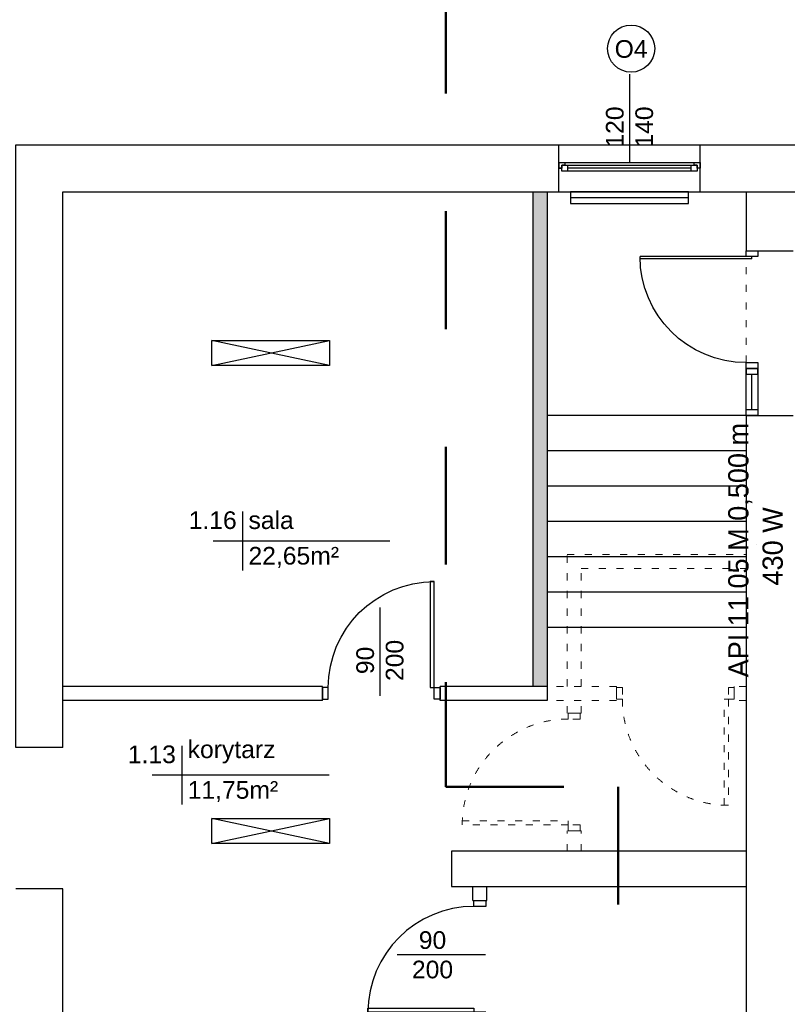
# Model space of a CAD drawing. Header units: millimetres. Extents: x 3698380 to 4312681, y 939872 to 1104488.
# Tile 60 of 93: x 4071183 to 4077699, y 1046630 to 1054991. Entities that reach past the tile are written whole.
import ezdxf
from ezdxf.enums import TextEntityAlignment as Align

# ---------------------------------------------------------------- set-up
doc = ezdxf.new("R2010")
doc.units = ezdxf.units.MM
doc.header["$LTSCALE"] = 10
doc.linetypes.add('1', pattern=[2, 1, -1])
doc.linetypes.add('ACAD_ISO03W100', pattern=[30, 12, -18])
for name, color, linetype, lineweight in [('0 20 cienka', 8, 'Continuous', 20), ('HVAC_zakres_opracowania', 1, '1', 50), ('SAN_Grzejniki CO na rzucie', 7, 'Continuous', 13)]:
    doc.layers.add(name, color=color, linetype=linetype, lineweight=lineweight)
for name, color, linetype in [('_wytyczne ele', 6, 'Continuous'), ('A_kreskowanie', 8, 'Continuous'), ('A_sc_istn', 252, 'Continuous'), ('A_sc_proj', 2, 'Continuous'), ('A_stolarka', 252, 'Continuous'), ('A_wymiary', 1, 'Continuous')]:
    doc.layers.add(name, color=color, linetype=linetype)
doc.styles.add('Grzejniki CO na rzucie', font='txt')
doc.styles.get("Standard").update_dxf_attribs({"font": 'arial.ttf'})
doc.linetypes.add('TRACKS', pattern='A,0.15,[130,ltypeshp.shx,S=0.25,R=0,X=0,Y=0],0.15', length=0.3)

# ---------------------------------------------------------------- blocks, each defined once
blk = doc.blocks.new('*U460')
at = {"color": 252}
for p, q in [((-32.5, 20), (-37.5, 20)), ((-35, 15), (-35, 17.5)), ((-35, 17.5), (-32.5, 17.5)), ((-30, 17.5), (-35, 17.5)), ((-35, 17.5), (-35, 12.5)), ((-32.5, 17.5), (-32.5, 20)), ((77.5, 20), (-32.5, 20)), ((-30, 12.5), (-30, 17.5)), ((75, 17.5), (-30, 17.5)), ((80, 17.5), (75, 17.5)), ((75, 17.5), (75, 12.5)), ((82.5, 20), (77.5, 20)), ((77.5, 20), (77.5, 17.5)), ((77.5, 17.5), (80, 17.5)), ((80, 17.5), (80, 15)), ((80, 12.5), (80, 17.5)), ((-37.5, 15), (-35, 15)), ((-35, 12.5), (-30, 12.5)), ((-30, 15), (75, 15)), ((-30, 12.5), (75, 12.5)), ((-30, 12.5), (75, 12.5)), ((75, 12.5), (80, 12.5)), ((80, 15), (82.5, 15))]:
    blk.add_line(p, q, dxfattribs=at)
for points in [[(-37.5, 20), (-37.5, 15), (-35, 15)], [(82.5, 20), (82.5, 15), (80, 15)]]:
    blk.add_lwpolyline(points, dxfattribs=at)
blk = doc.blocks.new('*U259')
at = {"color": 252}
blk.add_lwpolyline([(75, 0), (0, 0)], dxfattribs=at)
for tag, p in [('H', (30, 20)), ('S', (30, -5))]:
    blk.add_attdef(tag, text='', height=15, rotation=180, dxfattribs=at).set_placement(p, align=Align.CENTER)
blk = doc.blocks.new('*U338')
at = {"color": 252}
blk.add_lwpolyline([(75, 0), (0, 0)], dxfattribs=at)
for tag, p in [('S', (30, 5)), ('H', (30, -20))]:
    blk.add_attdef(tag, text='', height=15, dxfattribs=at).set_placement(p, align=Align.CENTER)
blk = doc.blocks.new('*U469')
at = {"color": 252}
for points in [[(35, 900), (35, 0), (0, 0), (0, 900)], [(-50, -100), (0, -100), (0, 0), (-50, 0)], [(950, 0), (950, -100), (900, -100), (900, 0)]]:
    blk.add_lwpolyline(points, close=True, dxfattribs=at)
blk.add_arc((0, 0), 900, 0, 90, dxfattribs=at)
blk = doc.blocks.new('jndf')
at = {"layer": 'A_stolarka', "ltscale": 2}
for p, q in [((6685.7, -1555593.7), (6685.7, -1556543.7)), ((6685.7, -1555593.7), (6705.7, -1555593.7)), ((6705.7, -1555593.7), (6705.7, -1556543.7))]:
    blk.add_line(p, q, dxfattribs=at)
for points in [[(5755.7, -1555643.7), (5805.7, -1555643.7), (5805.7, -1555543.7), (5755.7, -1555543.7)], [(6705.7, -1555643.7), (6755.7, -1555643.7), (6755.7, -1555543.7), (6705.7, -1555543.7)]]:
    blk.add_lwpolyline(points, close=True, dxfattribs=at)
blk.add_arc((6705.7, -1555643.7), 900, 180, 270, dxfattribs=at)
blk = doc.blocks.new('d')
at = {"layer": 'A_kreskowanie', "ltscale": 2}
h = blk.add_hatch(color=252, dxfattribs=at)
h.dxf.hatch_style = 1
h.paths.add_polyline_path([(3731432.76, 791007.02), (3731312.76, 791007.02), (3731312.76, 789647.02), (3731432.76, 789647.02)])
h.paths.add_polyline_path([(3732874.74, 789327.02), (3732874.74, 789347.02), (3731432.76, 789347.02), (3731432.76, 789227.02), (3732874.74, 789227.02)])
h.paths.add_polyline_path([(3732754.74, 789227.02), (3732634.74, 789227.02), (3732634.74, 789127.02), (3732754.74, 789127.02)])
h.paths.add_polyline_path([(3734281.53, 789347.02), (3733874.74, 789347.02), (3733874.74, 789227.02), (3734281.53, 789227.02)])
h.paths.add_polyline_path([(3734161.53, 791007.02), (3734041.53, 791007.02), (3734041.53, 790927.02), (3734041.53, 790357.02), (3734041.53, 789347.02), (3734161.53, 789347.02)])
h.paths.add_polyline_path([(3736381.9, 791007.02), (3736261.9, 791007.02), (3736261.9, 789347.02), (3735463.65, 789347.02), (3735314.74, 789347.02), (3735314.74, 789227.02), (3736381.9, 789227.02)])
h.paths.add_polyline_path([(3735583.65, 789227.02), (3735463.65, 789227.02), (3735463.65, 787727.02), (3735583.65, 787727.02)])
h.paths.add_polyline_path([(3732754.74, 788122.56), (3732634.74, 788122.56), (3732634.74, 787727.02), (3732754.74, 787727.02)])
h.paths.add_polyline_path([(3731432.76, 789527.02), (3731312.76, 789527.02), (3731312.76, 787727.02), (3731432.76, 787727.02)])
h.paths.add_polyline_path([(3730049.12, 787727.02), (3729235.08, 787727.02), (3729235.08, 787627.02), (3729285.08, 787627.02), (3729285.08, 787527.02, 0.0278424), (3729290.65, 787427.02), (3730049.12, 787427.02)])
h.paths.add_polyline_path([(3729285.08, 787527.02), (3729235.08, 787527.02), (3729235.08, 787427.02), (3729290.65, 787427.02, -0.0278424)], flags=17)
h.paths.add_polyline_path([(3729285.08, 787627.02), (3729235.08, 787627.02), (3729235.08, 787527.02), (3729285.08, 787527.02)], flags=17)
h.paths.add_polyline_path([(3729114.74, 784607.02), (3728714.74, 784607.02), (3728714.74, 783607.02), (3729114.74, 783607.02)])
h.paths.add_polyline_path([(3729220.66, 783607.02), (3729114.74, 783607.02), (3729114.74, 783487.02), (3729220.66, 783487.02)])
h.paths.add_polyline_path([(3729309.74, 783607.02), (3729220.66, 783607.02), (3729220.66, 783487.02), (3729309.74, 783487.02)])
h.paths.add_polyline_path([(3732204.74, 783607.02), (3730709.74, 783607.02), (3730709.74, 783487.02), (3732204.74, 783487.02)])
h.paths.add_polyline_path([(3732324.74, 783707.02), (3732204.74, 783707.02), (3732204.74, 781627.02), (3732324.74, 781627.02)])
h.paths.add_polyline_path([(3735344.74, 786027.02), (3735224.74, 786027.02), (3732324.74, 786027.02), (3732324.74, 785907.02), (3735224.74, 785907.02), (3735224.74, 781627.02), (3735344.74, 781627.02)])
h.paths.add_polyline_path([(3744114.74, 791127.02), (3735314.74, 791127.02), (3735314.74, 791007.02), (3744114.74, 791007.02)])
h.paths.add_polyline_path([(3740100.05, 791007.02), (3739980.05, 791007.02), (3739980.05, 787727.02), (3740100.05, 787727.02)])
h.paths.add_polyline_path([(3742214.74, 791007.02), (3742094.74, 791007.02), (3742094.74, 787727.02), (3742214.74, 787727.02)])
h.paths.add_polyline_path([(3727024.74, 793327.02), (3726904.74, 793327.02), (3726904.74, 789127.02), (3727024.74, 789127.02)])
at = {"layer": '0 20 cienka', "color": 252, "linetype": 'ACAD_ISO03W100', "ltscale": 0.5}
blk.add_line((3728714.74, 791427.02), (3728714.74, 792827.02), dxfattribs=at)
for points in [[(3727194.74, 789127.02), (3727194.74, 790247.02), (3728714.74, 790247.02)], [(3727314.74, 789127.02), (3727314.74, 790127.02), (3728714.74, 790127.02)], [(3727614.91, 789127.02), (3727024.74, 789127.02)], [(3727614.91, 789127.02), (3727614.91, 789007.02)], [(3728714.74, 789127.02), (3728614.91, 789127.02)], [(3728614.91, 789127.02), (3728614.91, 789007.02)], [(3727614.91, 789007.02), (3727024.74, 789007.02)], [(3727194.74, 788899.79), (3727194.74, 789007.02)], [(3727314.74, 788899.79), (3727314.74, 789007.02)], [(3728714.74, 789007.02), (3728614.91, 789007.02)], [(3727314.74, 788899.79), (3727194.74, 788899.79)], [(3727194.74, 787727.02), (3727194.74, 787899.79)], [(3727314.74, 787899.79), (3727194.74, 787899.79)], [(3727314.74, 787727.02), (3727314.74, 787899.79)]]:
    blk.add_lwpolyline(points, dxfattribs=at)
for points in [[(3727614.91, 789017.02), (3727614.91, 789117.02), (3727664.91, 789117.02), (3727664.91, 789017.02)], [(3728614.91, 789117.02), (3728564.91, 789117.02), (3728564.91, 789017.02), (3728614.91, 789017.02)], [(3728529.91, 788117.02), (3728529.91, 789017.02), (3728564.91, 789017.02), (3728564.91, 788117.02)], [(3727204.74, 788899.79), (3727304.74, 788899.79), (3727304.74, 788849.79), (3727204.74, 788849.79)], [(3726304.74, 787984.79), (3727204.74, 787984.79), (3727204.74, 787949.79), (3726304.74, 787949.79)], [(3727304.74, 787899.79), (3727304.74, 787949.79), (3727204.74, 787949.79), (3727204.74, 787899.79)]]:
    blk.add_lwpolyline(points, close=True, dxfattribs=at)
for centre, start, end in [((3728564.91, 789017.02), 180, 270), ((3727204.74, 787949.79), 90, 180)]:
    blk.add_arc(centre, 900, start, end, dxfattribs=at)
at = {"layer": 'A_sc_istn', "color": 252}
for points in [[(3722514.74, 788607.02), (3722514.74, 793727.02), (3744014.74, 793727.02), (3744014.74, 797027.02)], [(3722914.74, 788607.02), (3722914.74, 793327.02), (3744414.74, 793327.02), (3744414.74, 797027.02)], [(3727124.74, 793327.02), (3727124.74, 793727.02)], [(3728324.74, 793327.02), (3728324.74, 793727.02)], [(3728714.74, 793327.02), (3728714.74, 792827.02)], [(3724178.91, 791852.42), (3725178.91, 792064.55)], [(3725178.91, 791852.42), (3724178.91, 792064.55)], [(3728714.74, 791427.02), (3728714.74, 784607.02)], [(3724440.16, 790611.41), (3724440.16, 790111.41)], [(3725690.16, 790361.41), (3724190.16, 790361.41)], [(3725117.62, 789127.02), (3722914.74, 789127.02)], [(3725117.62, 789007.02), (3725117.62, 789127.02)], [(3727024.74, 789127.02), (3726117.62, 789127.02)], [(3726117.62, 789007.02), (3726117.62, 789127.02)], [(3725117.62, 789007.02), (3722914.74, 789007.02)], [(3727024.74, 789007.02), (3726117.62, 789007.02)], [(3722914.74, 788607.02), (3722514.74, 788607.02)], [(3723923.85, 788622.65), (3723923.85, 788122.65)], [(3725173.85, 788372.65), (3723673.85, 788372.65)], [(3724178.91, 787793.16), (3725178.91, 788005.3)], [(3725178.91, 787793.16), (3724178.91, 788005.3)], [(3728714.74, 787727.02), (3726214.74, 787727.02), (3726214.74, 787427.02), (3728714.74, 787427.02)], [(3726394.74, 787308.9), (3726394.74, 787427.02)], [(3726514.74, 787308.9), (3726514.74, 787427.02)], [(3722914.74, 787407.02), (3722514.74, 787407.02)], [(3726964.74, 781627.02), (3722914.74, 781627.02), (3722914.74, 787407.02)], [(3726394.74, 787308.9), (3726514.74, 787308.9)]]:
    blk.add_lwpolyline(points, dxfattribs=at)
for points in [[(3728224.74, 793327.02), (3727224.74, 793327.02), (3727224.74, 793227.02), (3728224.74, 793227.02)], [(3724178.91, 792064.55), (3725178.91, 792064.55), (3725178.91, 791852.42), (3724178.91, 791852.42)], [(3724178.91, 788005.3), (3725178.91, 788005.3), (3725178.91, 787793.16), (3724178.91, 787793.16)]]:
    blk.add_lwpolyline(points, close=True, dxfattribs=at)
at = {"layer": 'A_sc_istn', "color": 252, "linetype": 'TRACKS', "ltscale": 20}
blk.add_lwpolyline([(3728224.74, 793277.02), (3727224.74, 793277.02)], dxfattribs=at)
at = {"layer": 'A_sc_istn', "color": 252}
blk.add_circle((3727738.6, 794542.97), 200, dxfattribs=at)
at = {"layer": 'A_sc_proj', "color": 252, "ltscale": 2}
for p, q in [((3726904.74, 793327.02), (3726904.74, 789127.02)), ((3727024.74, 793327.02), (3727024.74, 789007.02)), ((3728714.74, 792827.02), (3729114.74, 792827.02)), ((3728714.74, 791427.02), (3729114.74, 791427.02))]:
    blk.add_line(p, q, dxfattribs=at)
at = {"layer": 'A_stolarka', "color": 252, "ltscale": 2}
blk.add_line((3728764.74, 791477.02), (3728764.74, 791777.02), dxfattribs=at)
for points in [[(3728714.74, 791827.02), (3728714.74, 791777.02), (3728814.74, 791777.02), (3728814.74, 791827.02)], [(3728814.74, 791827.02), (3728814.74, 791427.02), (3728714.74, 791427.02), (3728714.74, 791827.02)], [(3728714.74, 791427.02), (3728714.74, 791477.02), (3728814.74, 791477.02), (3728814.74, 791427.02)]]:
    blk.add_lwpolyline(points, close=True, dxfattribs=at)
at = {"layer": 'A_wymiary', "color": 252, "ltscale": 2}
for p, q in [((3728714.74, 791427.02), (3727024.74, 791427.02)), ((3728714.74, 791127.02), (3727024.74, 791127.02)), ((3728714.74, 790827.02), (3727024.74, 790827.02)), ((3728714.74, 790527.02), (3727024.74, 790527.02)), ((3728714.74, 790227.02), (3727024.74, 790227.02)), ((3728714.74, 789927.02), (3727024.74, 789927.02)), ((3728714.74, 789627.02), (3727024.74, 789627.02))]:
    blk.add_line(p, q, dxfattribs=at)
at = {"layer": 'A_sc_istn', "color": 252, "linetype": 'ACAD_ISO03W100'}
ref = blk.add_blockref('*U259', (3727724.74, 793577.05), dxfattribs=dict(at, xscale=-10, yscale=10, zscale=10, rotation=270))
ref.add_attrib('S', '120', dxfattribs={"layer": '0', "color": 252, "height": 150, "rotation": 90}).set_placement((3727674.74, 793877.05), align=Align.CENTER)
ref.add_attrib('H', '140', dxfattribs={"layer": '0', "color": 252, "height": 150, "rotation": 90}).set_placement((3727924.74, 793877.05), align=Align.CENTER)
at = {"layer": 'A_sc_istn', "color": 252, "xscale": -10, "yscale": 10, "zscale": 10}
blk.add_blockref('*U460', (3727949.74, 793377.05), dxfattribs=at)
at = {"layer": 'A_sc_istn', "color": 252, "xscale": -1}
blk.add_blockref('*U469', (3726067.62, 789117.02), dxfattribs=at)
at = {"layer": 'A_sc_istn', "color": 252, "linetype": 'ACAD_ISO03W100'}
ref = blk.add_blockref('*U259', (3725605.62, 789047.36), dxfattribs=dict(at, xscale=-10, yscale=10, zscale=10, rotation=270))
ref.add_attrib('S', '90', dxfattribs={"layer": '0', "color": 252, "height": 150, "rotation": 90}).set_placement((3725555.62, 789347.36), align=Align.CENTER)
ref.add_attrib('H', '200', dxfattribs={"layer": '0', "color": 252, "height": 150, "rotation": 90}).set_placement((3725805.62, 789347.36), align=Align.CENTER)
at = {"layer": 'A_sc_istn', "color": 252, "rotation": 90.00000000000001}
blk.add_blockref('*U469', (3726404.74, 786358.9), dxfattribs=at)
at = {"layer": 'A_sc_istn', "color": 252, "linetype": 'ACAD_ISO03W100', "xscale": 10, "yscale": 10, "zscale": 10}
blk.add_blockref('*U338', (3725752.57, 786847.61), dxfattribs=at).add_auto_attribs({'S': '90', 'H': '200'})
at = {"layer": 'A_stolarka', "color": 252, "xscale": -1, "rotation": 270}
blk.add_blockref('jndf', (5284358.49, 786071.29), dxfattribs=at)
at = {"layer": 'A_sc_istn', "color": 252, "char_height": 300}
for s, insert, attachment_point in [('{\\H0.5x;O4}', (3727598.89, 794463.01), 7), ('{\\H0.5x;1.16}', (3724390.16, 790461.41), 9), ('{\\H0.5x;sala}', (3724490.16, 790461.41), 7), ('{\\H0.5x;22,65m²}', (3724490.16, 790311.41), 1), ('{\\H0.5x;1.13}', (3723873.85, 788472.65), 9), ('{\\H0.5x;korytarz}', (3723973.85, 788472.65), 7), ('{\\H0.5x;11,75m²}', (3723973.85, 788322.65), 1)]:
    blk.add_mtext_dynamic_manual_height_columns(s, width=232.5953, gutter_width=12.5, heights=[0], dxfattribs=dict(at, insert=insert, attachment_point=attachment_point))
blk = doc.blocks.new('A$C77EF4F1D')
at = {"layer": 'HVAC_zakres_opracowania', "color": 2, "ltscale": 100}
for p, q in [((-2547.8, 1834.7), (-2547.8, -5052.3)), ((-2547.8, -5052.3), (-1085.3, -5052.3)), ((-1085.3, -5052.3), (-1085.3, -14310.6))]:
    blk.add_line(p, q, dxfattribs=at)

msp = doc.modelspace()

# ---------------------------------------------------------------- block references
at = {"layer": 'A_wymiary'}
msp.add_blockref('d', (348634.7, 260202.7), dxfattribs=at)

# ---------------------------------------------------------------- next in the draw order: linework, layer by layer
at = {"layer": 'SAN_Grzejniki CO na rzucie', "true_color": 0x000000}
msp.add_line((4077433.8, 1050532.2), (4077433.8, 1050532.2), dxfattribs=at)

# ---------------------------------------------------------------- next in the draw order: block references
at = {"layer": '_wytyczne ele', "color": 2, "ltscale": 2}
msp.add_blockref('A$C77EF4F1D', (4077349.5, 1053529.8), dxfattribs=at)

# ---------------------------------------------------------------- next in the draw order: texts
at = {"layer": 'SAN_Grzejniki CO na rzucie', "true_color": 0x000000, "style": 'Grzejniki CO na rzucie'}
for s, p in [('API 11 05 M 0,500 m', (4077369.8, 1049406.2)), ('430 W', (4077660.8, 1050186.2))]:
    msp.add_text(s, height=172, rotation=90, dxfattribs=at).set_placement(p)

doc.saveas('drawing.dxf')
